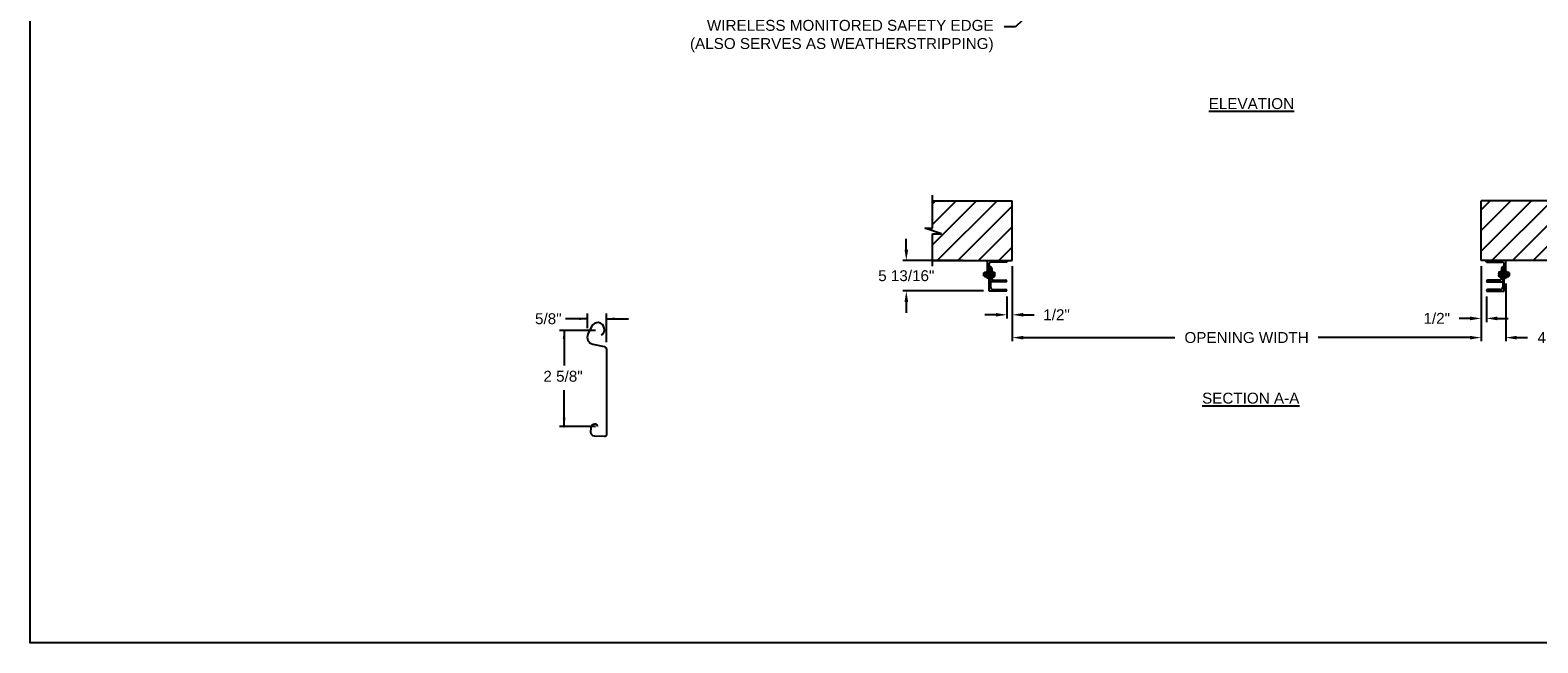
# Model space of a CAD drawing. Header units: inches. Extents: x 170 to 312, y 215 to 248.
# Tile 171 of 256: x 244 to 257, y 215 to 220. Entities that reach past the tile are written whole.
import ezdxf
from ezdxf import colors
from ezdxf.entities.mleader import LeaderData, LeaderLine
from ezdxf.math import Vec2, Vec3

# ---------------------------------------------------------------- set-up
doc = ezdxf.new("R2010")
doc.units = ezdxf.units.IN
doc.header["$LTSCALE"] = 0.25
doc.header["$MEASUREMENT"] = 0
for name, color, linetype in [('ANNOTATIONS', 1, 'Continuous'), ('DETAILS', 4, 'Continuous'), ('MOTOR LH', 7, 'Continuous')]:
    doc.layers.add(name, color=color, linetype=linetype)
doc.styles.add('ARIAL', font='arial.ttf', dxfattribs={"height": 0.09375})
doc.dimstyles.new('STANDARD$0', dxfattribs={"dimtxt": 0.09375, "dimasz": 0.09375, "dimexe": 0.03125, "dimexo": 0.046875, "dimgap": 0.09, "dimtad": 0, "dimtih": 1, "dimtoh": 1, "dimdec": 4, "dimzin": 0, "dimdsep": 46, "dimtxsty": 'ARIAL', "dimcen": 0.09, "dimadec": 0, "dimazin": 0, "dimtfac": 1, "dimtdec": 4, "dimtofl": 0, "dimtmove": 0, "dimatfit": 1, "dimfxl": 1, "dimtolj": 1, "dimtzin": 0, "dimarcsym": 0})
pattern_1 = [(45, (72.85403, -32.78357), (-0.08838835, 0.08838835), [])]

# ---------------------------------------------------------------- blocks, each defined once
blk = doc.blocks.new('*D140')
at = {"layer": 'ANNOTATIONS', "color": 0, "lineweight": -2, "transparency": 16777216}
for p, q in [((251.117, 218.141), (251.117, 218.235)), ((251.607, 218.047), (251.086, 218.047)), ((251.782, 217.786), (251.086, 217.786)), ((251.117, 217.692), (251.117, 217.598))]:
    blk.add_line(p, q, dxfattribs=at)
at = {"layer": 'ANNOTATIONS', "color": 0, "transparency": 16777216}
for points in [[(251.102, 218.141), (251.133, 218.141), (251.117, 218.047)], [(251.102, 217.692), (251.133, 217.692), (251.117, 217.786)]]:
    blk.add_solid(points, dxfattribs=at)
at = {"layer": 'defpoints', "color": 0, "transparency": 16777216}
for p in [(251.654, 218.047), (251.117, 217.786), (251.829, 217.786)]:
    blk.add_point(p, dxfattribs=at)
at = {"layer": 'ANNOTATIONS', "color": 0, "transparency": 16777216, "insert": (251.117, 217.917), "char_height": 0.09375, "attachment_point": 5, "style": 'ARIAL'}
blk.add_mtext('\\A1;5 13/16"', dxfattribs=at)
blk = doc.blocks.new('*D141')
at = {"layer": 'ANNOTATIONS', "color": 0, "lineweight": -2, "transparency": 16777216}
for p, q in [((256.062, 218.001), (256.062, 217.519)), ((256.109, 217.739), (256.109, 217.519)), ((255.968, 217.55), (255.875, 217.55)), ((256.203, 217.55), (256.297, 217.55))]:
    blk.add_line(p, q, dxfattribs=at)
at = {"layer": 'ANNOTATIONS', "color": 0, "transparency": 16777216}
for points in [[(255.968, 217.566), (255.968, 217.534), (256.062, 217.55)], [(256.203, 217.566), (256.203, 217.534), (256.109, 217.55)]]:
    blk.add_solid(points, dxfattribs=at)
at = {"layer": 'defpoints', "color": 0, "transparency": 16777216}
for p in [(256.062, 218.047), (256.109, 217.786), (256.109, 217.55)]:
    blk.add_point(p, dxfattribs=at)
at = {"layer": 'ANNOTATIONS', "color": 0, "transparency": 16777216, "insert": (255.681, 217.55), "char_height": 0.0938, "attachment_point": 5, "style": 'ARIAL'}
blk.add_mtext('\\A1;1/2"', dxfattribs=at)
blk = doc.blocks.new('*D142')
at = {"layer": 'ANNOTATIONS', "color": 0, "lineweight": -2, "transparency": 16777216}
for p, q in [((252.029, 218.001), (252.029, 217.55)), ((251.982, 217.739), (251.982, 217.55)), ((251.888, 217.581), (251.794, 217.581)), ((252.123, 217.581), (252.216, 217.581))]:
    blk.add_line(p, q, dxfattribs=at)
at = {"layer": 'ANNOTATIONS', "color": 0, "transparency": 16777216}
for points in [[(251.888, 217.597), (251.888, 217.566), (251.982, 217.581)], [(252.123, 217.597), (252.123, 217.566), (252.029, 217.581)]]:
    blk.add_solid(points, dxfattribs=at)
at = {"layer": 'defpoints', "color": 0, "transparency": 16777216}
for p in [(252.029, 218.047), (251.982, 217.786), (251.982, 217.581)]:
    blk.add_point(p, dxfattribs=at)
at = {"layer": 'ANNOTATIONS', "color": 0, "transparency": 16777216, "insert": (252.41, 217.581), "char_height": 0.0938, "attachment_point": 5, "style": 'ARIAL'}
blk.add_mtext('\\A1;1/2"', dxfattribs=at)
blk = doc.blocks.new('*D145')
at = {"layer": 'ANNOTATIONS', "color": 0, "lineweight": -2, "transparency": 16777216}
for p, q in [((256.062, 218.001), (256.062, 217.353)), ((256.275, 217.851), (256.275, 217.353)), ((255.968, 217.385), (255.875, 217.385)), ((256.368, 217.385), (256.462, 217.385))]:
    blk.add_line(p, q, dxfattribs=at)
at = {"layer": 'ANNOTATIONS', "color": 0, "transparency": 16777216}
for points in [[(255.968, 217.4), (255.968, 217.369), (256.062, 217.385)], [(256.368, 217.4), (256.368, 217.369), (256.275, 217.385)]]:
    blk.add_solid(points, dxfattribs=at)
at = {"layer": 'defpoints', "color": 0, "transparency": 16777216}
for p in [(256.062, 218.047), (256.275, 217.897), (256.275, 217.385)]:
    blk.add_point(p, dxfattribs=at)
at = {"layer": 'ANNOTATIONS', "color": 0, "transparency": 16777216, "insert": (256.717, 217.385), "char_height": 0.0938, "attachment_point": 5, "style": 'ARIAL'}
blk.add_mtext('\\A1;4 1/2"', dxfattribs=at)
blk = doc.blocks.new('*D121')
at = {"layer": 'ANNOTATIONS', "color": 0, "lineweight": -2, "transparency": 16777216}
for p, q in [((252.029, 218.001), (252.029, 217.353)), ((256.062, 218.001), (256.062, 217.353)), ((252.123, 217.385), (253.429, 217.385)), ((255.968, 217.385), (254.662, 217.385))]:
    blk.add_line(p, q, dxfattribs=at)
at = {"layer": 'ANNOTATIONS', "color": 0, "transparency": 16777216}
for points in [[(252.123, 217.4), (252.123, 217.369), (252.029, 217.385)], [(255.968, 217.4), (255.968, 217.369), (256.062, 217.385)]]:
    blk.add_solid(points, dxfattribs=at)
at = {"layer": 'defpoints', "color": 0, "transparency": 16777216}
for p in [(252.029, 218.047), (256.062, 218.047), (256.062, 217.385)]:
    blk.add_point(p, dxfattribs=at)
at = {"layer": 'ANNOTATIONS', "color": 0, "transparency": 16777216, "insert": (254.045, 217.385), "char_height": 0.09375, "attachment_point": 5, "style": 'ARIAL'}
blk.add_mtext('\\A1;OPENING WIDTH', dxfattribs=at)

msp = doc.modelspace()

# ---------------------------------------------------------------- hatches: boundary and pattern name
at = {"layer": 'MOTOR LH'}
h = msp.add_hatch(dxfattribs=at)
h.set_pattern_fill('ANSI31', color=256, style=0)
h.set_pattern_definition(pattern_1)
h.paths.add_polyline_path([(252.02882, 218.56305), (251.34132, 218.56305), (251.34132, 218.32585), (251.27721, 218.32585), (251.41928, 218.27894), (251.34132, 218.27894), (251.34132, 218.04742), (252.02882, 218.04742), (252.02882, 218.20993)])
h = msp.add_hatch(dxfattribs=at)
h.set_pattern_fill('ANSI31', color=256, style=0)
h.set_pattern_definition(pattern_1)
h.paths.add_polyline_path([(256.81375, 218.32585), (256.74965, 218.32585), (256.74965, 218.56305), (256.06215, 218.56305), (256.06215, 218.04742), (256.08032, 218.04742), (256.74965, 218.04742), (256.74965, 218.27894), (256.67168, 218.27894)])

# ---------------------------------------------------------------- linework, layer by layer
at = {"layer": 'ANNOTATIONS'}
for p, q in [((248.37377, 217.54689), (248.18627, 217.54689)), ((248.37377, 217.46513), (248.37377, 217.59376)), ((248.53829, 217.34678), (248.53829, 217.59376)), ((248.53829, 217.54689), (248.72579, 217.54689)), ((248.4421, 217.44645), (248.1343, 217.44645)), ((248.17278, 217.44645), (248.17278, 217.14489)), ((248.17278, 216.61924), (248.17278, 216.93393)), ((248.4421, 216.61924), (248.1343, 216.61924))]:
    msp.add_line(p, q, dxfattribs=at)
for p in [(248.50247, 217.41494), (248.17278, 216.69374), (248.17278, 216.61924)]:
    msp.add_point(p, dxfattribs=at)
for points in [[(248.30345, 217.53517), (248.30345, 217.55861), (248.37377, 217.54689)], [(248.60861, 217.55861), (248.60861, 217.53517), (248.53829, 217.54689)], [(248.1845, 217.37613), (248.16106, 217.37613), (248.17278, 217.44645)], [(248.1845, 216.68956), (248.16106, 216.68956), (248.17278, 216.61924)]]:
    msp.add_solid(points, dxfattribs=at)
at = {"layer": 'defpoints'}
msp.add_lwpolyline([(263.04861, 214.75854), (243.57874, 214.75854), (243.57874, 227.49365), (263.04861, 227.49365)], close=True, dxfattribs=at)
at = {"layer": 'DETAILS'}
msp.add_lwpolyline([(248.4921, 217.40975, 0.33746117), (248.51903, 217.44781), (248.51871, 217.46569, 0.73725505), (248.40856, 217.48055), (248.37775, 217.41413, 0.47976839), (248.41956, 217.32981), (248.51798, 217.30824, -0.21720182), (248.53829, 217.28428), (248.53829, 216.54957, -0.36619075), (248.51855, 216.53415), (248.43389, 216.53687, -0.41028649), (248.40262, 216.57038), (248.40456, 216.60768, -0.37745755), (248.43839, 216.644, -0.31905635), (248.45027, 216.63852), (248.46134, 216.61924)], format="xyb", dxfattribs=at)
at = {"layer": 'MOTOR LH'}
for p, q in [((251.34132, 218.32585), (251.34132, 218.60992)), ((251.34132, 218.56305), (252.02882, 218.56305)), ((252.02882, 218.04742), (252.02882, 218.56305)), ((256.06215, 218.04742), (256.06215, 218.56305)), ((256.74965, 218.56305), (256.06215, 218.56305)), ((251.41928, 218.27894), (251.27721, 218.32585)), ((251.27721, 218.32585), (251.34132, 218.32585)), ((251.34132, 218.00055), (251.34132, 218.27894)), ((251.34132, 218.27894), (251.41928, 218.27894)), ((251.34132, 218.04742), (252.02882, 218.04742)), ((251.78382, 217.93969), (251.7853, 217.94117)), ((251.78382, 217.91766), (251.78382, 217.93969)), ((251.7853, 217.94117), (251.78892, 217.94117)), ((251.7853, 217.91617), (251.7853, 217.94117)), ((251.78892, 217.94742), (251.81132, 217.94742)), ((251.78892, 217.90992), (251.78892, 217.94742)), ((251.81132, 217.95992), (251.81632, 217.95992)), ((251.81132, 217.95992), (251.81132, 217.89742)), ((251.81632, 217.89742), (251.81632, 218.04742)), ((251.82882, 217.78574), (251.82882, 218.01617)), ((251.82882, 218.00055), (251.82883, 218.00055)), ((251.84132, 217.99117), (251.84133, 217.99117)), ((251.84132, 217.99117), (251.84132, 217.82011)), ((251.97883, 218.03492), (251.84757, 218.03492)), ((251.85382, 217.97868), (251.85382, 217.8943)), ((251.85382, 217.95992), (251.85882, 217.95992)), ((251.85382, 217.94868), (251.87329, 217.94868)), ((251.85882, 217.94868), (251.85882, 217.95992)), ((251.86247, 217.94742), (251.86247, 217.91009)), ((251.87497, 217.94742), (251.87497, 217.91009)), ((256.74965, 218.04742), (256.06215, 218.04742)), ((256.11214, 218.03492), (256.2434, 218.03492)), ((256.216, 217.94742), (256.216, 217.91009)), ((256.23715, 217.94868), (256.21767, 217.94868)), ((256.2285, 217.94742), (256.2285, 217.91009)), ((256.23715, 217.95992), (256.23215, 217.95992)), ((256.23215, 217.94868), (256.23215, 217.95992)), ((256.23715, 217.97868), (256.23715, 217.8943)), ((256.24965, 217.99117), (256.24964, 217.99117)), ((256.24965, 217.99117), (256.24965, 217.82011)), ((256.26215, 218.00055), (256.26214, 218.00055)), ((256.26215, 217.78574), (256.26215, 218.01617)), ((256.27465, 217.89742), (256.27465, 218.04742)), ((256.27965, 217.95992), (256.27465, 217.95992)), ((256.27965, 217.95992), (256.27965, 217.89742)), ((256.27965, 217.94742), (256.30205, 217.94742)), ((256.30205, 217.90992), (256.30205, 217.94742)), ((256.30566, 217.94117), (256.30205, 217.94117)), ((256.30715, 217.93969), (256.30566, 217.94117)), ((256.30566, 217.91617), (256.30566, 217.94117)), ((256.30715, 217.91766), (256.30715, 217.93969)), ((251.7853, 217.91617), (251.78382, 217.91766)), ((251.78892, 217.91617), (251.7853, 217.91617)), ((251.78892, 217.90992), (251.81132, 217.90992)), ((251.80882, 217.92867), (251.79142, 217.92867)), ((251.81632, 217.89742), (251.81132, 217.89742)), ((251.82881, 217.89742), (251.82882, 217.89742)), ((251.98194, 217.86617), (251.84132, 217.86617)), ((251.85382, 217.93152), (251.86079, 217.93152)), ((251.85382, 217.91151), (251.86079, 217.91151)), ((251.85382, 217.90866), (251.87329, 217.90866)), ((251.85882, 217.89742), (251.85382, 217.89742)), ((251.85882, 217.89742), (251.85882, 217.90866)), ((251.86247, 217.93152), (251.87329, 217.93152)), ((251.86247, 217.91151), (251.87329, 217.91151)), ((251.86944, 217.87867), (251.96945, 217.87867)), ((251.98194, 217.86618), (251.98194, 217.86617)), ((256.10902, 217.86618), (256.10902, 217.86617)), ((256.10902, 217.86617), (256.24965, 217.86617)), ((256.22152, 217.87867), (256.12151, 217.87867)), ((256.2285, 217.93152), (256.21767, 217.93152)), ((256.2285, 217.91151), (256.21767, 217.91151)), ((256.23715, 217.90866), (256.21767, 217.90866)), ((256.23715, 217.93152), (256.23017, 217.93152)), ((256.23715, 217.91151), (256.23017, 217.91151)), ((256.23215, 217.89742), (256.23215, 217.90866)), ((256.23215, 217.89742), (256.23715, 217.89742)), ((256.26216, 217.89742), (256.26215, 217.89742)), ((256.27465, 217.89742), (256.27965, 217.89742)), ((256.27965, 217.90992), (256.30205, 217.90992)), ((256.28215, 217.92867), (256.29955, 217.92867)), ((256.30205, 217.91617), (256.30566, 217.91617)), ((256.30566, 217.91617), (256.30715, 217.91766)), ((251.98194, 217.78574), (251.82882, 217.78574)), ((251.86319, 217.79824), (251.96945, 217.79824)), ((251.98194, 217.78575), (251.98194, 217.78574)), ((256.10902, 217.78575), (256.10902, 217.78574)), ((256.10902, 217.78574), (256.26215, 217.78574)), ((256.22777, 217.79824), (256.12151, 217.79824))]:
    msp.add_line(p, q, dxfattribs=at)
at = {"layer": 'MOTOR LH', "flags": 128}
for points in [[(251.86079, 217.94868), (251.86201, 217.94799), (251.86247, 217.94726)], [(251.86079, 217.93152), (251.86201, 217.93572), (251.86247, 217.9401)], [(251.87329, 217.94868), (251.87451, 217.94799), (251.87497, 217.94726)], [(251.87329, 217.93152), (251.87451, 217.93572), (251.87497, 217.9401)], [(256.21767, 217.94868), (256.21646, 217.94799), (256.216, 217.94726)], [(256.21767, 217.93152), (256.21646, 217.93572), (256.216, 217.9401)], [(256.23017, 217.94868), (256.22896, 217.94799), (256.2285, 217.94726)], [(256.23017, 217.93152), (256.22896, 217.93572), (256.2285, 217.9401)], [(251.86247, 217.92151), (251.86143, 217.92927), (251.86079, 217.93152)], [(251.86079, 217.91151), (251.86235, 217.91902), (251.86247, 217.92151)], [(251.86079, 217.90866), (251.86201, 217.90936), (251.86247, 217.91009)], [(251.87497, 217.92151), (251.87393, 217.92927), (251.87329, 217.93152)], [(251.87329, 217.91151), (251.87485, 217.91902), (251.87497, 217.92151)], [(251.87329, 217.90866), (251.87451, 217.90936), (251.87497, 217.91009)], [(256.216, 217.92151), (256.21703, 217.92927), (256.21767, 217.93152)], [(256.21767, 217.91151), (256.21611, 217.91902), (256.216, 217.92151)], [(256.21767, 217.90866), (256.21646, 217.90936), (256.216, 217.91009)], [(256.2285, 217.92151), (256.22953, 217.92927), (256.23017, 217.93152)], [(256.23017, 217.91151), (256.22861, 217.91902), (256.2285, 217.92151)], [(256.23017, 217.90866), (256.22896, 217.90936), (256.2285, 217.91009)]]:
    msp.add_lwpolyline(points, dxfattribs=at)
at = {"layer": 'MOTOR LH'}
for centre, radius, start, end in [((251.81193, 217.93693), 0.02304, 152.913174, 177.22408), ((251.80778, 217.93806), 0.01886, 180.027798, 209.834947), ((251.7883, 217.93693), 0.02304, 2.77592, 27.086826), ((251.79245, 217.93806), 0.01886, 330.165053, 359.972202), ((251.84757, 218.01617), 0.01875, 90, 180), ((251.82883, 217.98806), 0.01249, 0, 90), ((251.84133, 217.97868), 0.01249, 0, 90), ((251.83745, 217.93968), 0.02502, 0.97621, 21.106816), ((251.84995, 217.93968), 0.02502, 0.97631, 21.106527), ((251.97883, 218.04741), 0.01249, 270, 0), ((256.11214, 218.04741), 0.01249, 180, 270), ((256.24101, 217.93968), 0.02502, 158.893473, 179.02369), ((256.25351, 217.93968), 0.02502, 158.893184, 179.02379), ((256.24964, 217.97868), 0.01249, 90, 180), ((256.2434, 218.01617), 0.01875, 0, 90), ((256.26214, 217.98806), 0.01249, 90, 180), ((256.30266, 217.93693), 0.02304, 152.913174, 177.22408), ((256.29851, 217.93806), 0.01886, 180.027798, 209.834947), ((256.27904, 217.93693), 0.02304, 2.77592, 27.086826), ((256.28319, 217.93806), 0.01886, 330.165053, 359.972202), ((251.81193, 217.91818), 0.02304, 152.913175, 177.224058), ((251.80778, 217.91931), 0.01886, 180.027798, 209.834947), ((251.7883, 217.91818), 0.02304, 2.775942, 27.086825), ((251.79245, 217.91931), 0.01886, 330.165053, 359.972202), ((251.81633, 217.90991), 0.01249, 270, 0), ((251.86319, 217.82011), 0.02188, 180, 270), ((251.86944, 217.8943), 0.01562, 180, 270), ((251.86023, 217.90915), 0.00243, 22.723879, 76.579246), ((251.87273, 217.90915), 0.00243, 22.723939, 76.57869), ((251.96945, 217.86618), 0.01249, 0, 90), ((256.12151, 217.86618), 0.01249, 90, 180), ((256.21824, 217.90915), 0.00243, 103.42131, 157.276061), ((256.22152, 217.8943), 0.01562, 270, 0), ((256.22777, 217.82011), 0.02188, 270, 0), ((256.23074, 217.90915), 0.00243, 103.420754, 157.276121), ((256.27464, 217.90991), 0.01249, 180, 270), ((256.30266, 217.91818), 0.02304, 152.913175, 177.224058), ((256.29851, 217.91931), 0.01886, 180.027798, 209.834947), ((256.27904, 217.91818), 0.02304, 2.775942, 27.086825), ((256.28319, 217.91931), 0.01886, 330.165053, 359.972202), ((251.96945, 217.78575), 0.01249, 0, 90), ((256.12151, 217.78575), 0.01249, 90, 180)]:
    msp.add_arc(centre, radius, start, end, dxfattribs=at)

# ---------------------------------------------------------------- texts
at = {"layer": 'ANNOTATIONS', "style": 'ARIAL'}
msp.add_text('2 5/8"', height=0.09375, dxfattribs=at).set_placement((247.99493, 217.00538))
at = {"layer": 'ANNOTATIONS', "char_height": 0.09375, "attachment_point": 2, "style": 'ARIAL'}
for s, insert, width in [('{\\LELEVATION}', (254.08637, 219.44522), 3.0834986), ('{\\LSECTION A-A}', (254.08047, 216.91103), 1.3823677)]:
    msp.add_mtext(s, dxfattribs=dict(at, insert=insert, width=width))
at = {"layer": 'ANNOTATIONS', "insert": (248.03692, 217.54689), "char_height": 0.09375, "attachment_point": 5, "style": 'ARIAL'}
msp.add_mtext('\\A1;5/8"', dxfattribs=at)

# ---------------------------------------------------------------- dimensions: what is measured, and where the dimension line sits
at = {"layer": 'ANNOTATIONS'}
for base, p1, p2, angle, text, picture, middle in [((251.11747, 217.78574), (251.65382, 218.04741), (251.82882, 217.78574), 90, '5 13/16"', '*D140', (251.11747, 217.91658)), ((251.98194, 217.58132), (252.02882, 218.04742), (251.98194, 217.78574), 180, '1/2"', '*D142', (252.41039, 217.58132))]:
    dim = msp.add_linear_dim(base=base, p1=p1, p2=p2, angle=angle, text=text, dimstyle='STANDARD$0', dxfattribs=at)
    dim.commit()
    dim.dimension.update_dxf_attribs({"geometry": picture, "text_midpoint": middle, "dimtype": 160})
dim = msp.add_aligned_dim(p1=(252.02882, 218.04742), p2=(256.06215, 218.04742), distance=-0.6628, text='OPENING WIDTH', dimstyle='STANDARD$0', dxfattribs=at)
dim.commit()
dim.dimension.update_dxf_attribs({"geometry": '*D121', "text_midpoint": (254.04548, 217.38462)})
for base, p2, text, picture, middle in [((256.10902, 217.55007), (256.10902, 217.78574), '1/2"', '*D141', (255.68057, 217.55007)), ((256.27465, 217.38462), (256.27465, 217.89742), '4 1/2"', '*D145', (256.71714, 217.38462))]:
    dim = msp.add_linear_dim(base=base, p1=(256.06215, 218.04742), p2=p2, text=text, dimstyle='STANDARD$0', dxfattribs=at)
    dim.commit()
    dim.dimension.update_dxf_attribs({"geometry": picture, "text_midpoint": middle, "dimtype": 160})

# ---------------------------------------------------------------- leaders
ml = msp.add_multileader_mtext('Standard', dxfattribs=at)
ml.set_content('WIRELESS MONITORED SAFETY EDGE\\P (ALSO SERVES AS WEATHERSTRIPPING)', color=256, style='ARIAL')
ml.set_leader_properties()
ml.build(insert=Vec2(0, 0))
ml.multileader.update_dxf_attribs({"dogleg_length": 0.36, "arrow_head_size": 0.09375})
ctx = ml.context
ctx.base_point, ctx.char_height, ctx.arrow_head_size, ctx.landing_gap_size, ctx.plane_origin = Vec3(249.13405, 220.0578), 0.09375, 0.09375, 0.09, Vec3(252.74333, 219.62457)
ctx.text_align_type = 2
notes = []
notes.append((ctx, [(0, (1, 1, 0), (252.05625, 220.0578), (-1, 0), 0.09796, [(0, [(252.44042, 220.42387)], 0, [])])]))
ctx.mtext.insert, ctx.mtext.alignment, ctx.mtext.flow_direction = Vec3(251.86829, 220.11845), 3, 5
for ctx, leaders in notes:
    for number, flags, end, landing, length, lines in leaders:
        leader = LeaderData()
        leader.index, (leader.has_last_leader_line, leader.has_dogleg_vector, leader.attachment_direction) = number, flags
        leader.last_leader_point, leader.dogleg_vector, leader.dogleg_length = Vec3(end), Vec3(landing), length
        for number, points, colour, breaks in lines:
            line = LeaderLine()
            line.index, line.vertices, line.color, line.breaks = number, Vec3.list(points), colors.encode_raw_color(colour), breaks
            leader.lines.append(line)
        ctx.leaders.append(leader)

doc.saveas('drawing.dxf')
